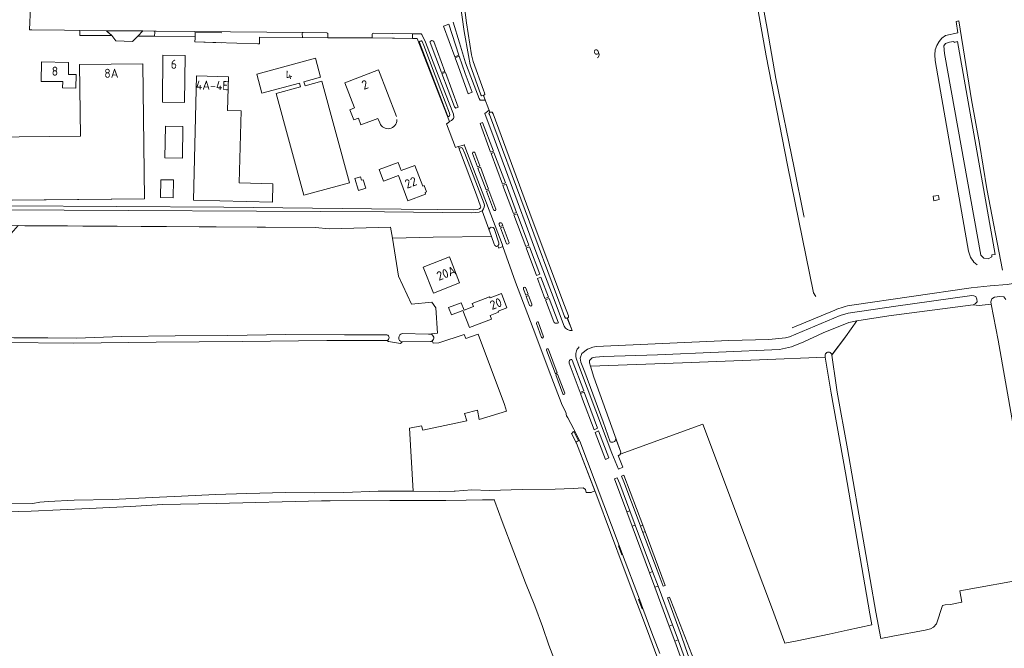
# Model space of a CAD drawing. Header units: metres. Extents: x 209813 to 223847, y 571801 to 587119.
# Tile 71 of 256: x 214038 to 214476, y 573950 to 574229. Entities that reach past the tile are written whole.
import ezdxf
from ezdxf.enums import TextEntityAlignment as Align

# ---------------------------------------------------------------- set-up
doc = ezdxf.new("R2010")
doc.units = ezdxf.units.M
for name, color, linetype, lineweight in [('B-RO-GK-BESCHOEIING-G', 8, 'GK-BESCHOEIING', 0), ('B-RO-GR-BEPLANTING_CULTUUR_HEESTERS-GV', 8, 'Continuous', 0), ('B-RO-GR-BEPLANTING_CULTUUR_ROOS-GV', 8, 'Continuous', 0), ('B-RO-GR-GRAS-GV', 8, 'Continuous', 0), ('B-RO-OG-BEBOUWING-GV', 8, 'Continuous', 0), ('B-RO-OG-BEBOUWING-T18', 8, 'Continuous', 0), ('B-RO-OG-BEBOUWING_LAGE TRAFO-GV', 8, 'Continuous', 0), ('B-RO-OG-TERREIN_ERF-GV', 8, 'Continuous', 0), ('B-RO-OG-WEG-GV', 8, 'Continuous', 0), ('B-RO-VH-VERHARDING_BETONSTRAATSTEEN-GV', 8, 'Continuous', 0), ('B-RO-VH-VERHARDING_HALFVERHARDING-GV', 8, 'Continuous', 0), ('B-RO-VH-VERHARDING_PUIN-GV', 8, 'Continuous', 0), ('B-RO-VH-VERHARDING_STRAATBAKSTEEN-GV', 8, 'Continuous', 0), ('B-RO-VH-VERHARDING_TEGEL-GV', 8, 'Continuous', 0)]:
    doc.layers.add(name, color=color, linetype=linetype, lineweight=lineweight)
doc.styles.add('NLCS-ISO-M200-T18', font='txt', dxfattribs={"height": 0.36})
doc.linetypes.add('GK-BESCHOEIING', pattern='A,30,-5,[1,NLCS.shx,S=1,R=0,X=0,Y=0],-5', length=40)

msp = doc.modelspace()

# ---------------------------------------------------------------- linework, layer by layer
at = {"layer": 'B-RO-GK-BESCHOEIING-G', "flags": 128}
msp.add_lwpolyline([(214453.937, 574219.54), (214453.972, 574219.376), (214455.417, 574219.687), (214472.215, 574125.011), (214470.795, 574124.767), (214470.825, 574124.57)], dxfattribs=at)
at = {"layer": 'B-RO-GR-BEPLANTING_CULTUUR_HEESTERS-GV'}
for points in [[(214164.112, 574223.72, 0.4047339), (214163.67, 574223.258)], [(214175.022, 574223.236, 0.3380504), (214174.593, 574223.61)], [(214195.251, 574223.391, 0.3744323), (214194.819, 574223.008)]]:
    msp.add_lwpolyline(points, format="xyb", dxfattribs=at)
at = {"layer": 'B-RO-GR-BEPLANTING_CULTUUR_HEESTERS-GV', "flags": 128}
for points in [[(214163.67, 574223.258), (214163.718, 574221.508), (214175.028, 574221.424), (214175.022, 574223.236)], [(214174.593, 574223.61), (214164.112, 574223.72)], [(214194.819, 574223.008), (214194.85, 574221.411), (214212.737, 574221.149), (214212.737, 574223.194)], [(214212.737, 574223.194), (214195.251, 574223.391)]]:
    msp.add_lwpolyline(points, dxfattribs=at)
at = {"layer": 'B-RO-GR-BEPLANTING_CULTUUR_ROOS-GV', "flags": 128}
for points in [[(214226.6, 574226.608), (214231.599, 574212.975), (214233.446, 574213.679), (214228.88, 574227.458)], [(214225.663, 574205.939), (214227.223, 574206.408), (214222.191, 574219.798), (214221.842, 574220.027), (214221.269, 574220.159), (214221.011, 574220.084), (214220.662, 574219.763), (214220.662, 574219.293)], [(214231.754, 574212.552), (214233.266, 574208.428), (214237.492, 574196.452), (214239.277, 574197.163), (214236.162, 574205.505), (214233.589, 574213.247)], [(214227.403, 574205.923), (214225.852, 574205.434), (214231.524, 574190.635), (214232.029, 574190.15), (214233.103, 574190.577)], [(214247.525, 574170.45), (214248.763, 574170.925), (214243.972, 574183.771), (214242.818, 574183.185)], [(214242.756, 574164.423), (214240.54, 574170.378), (214240.317, 574170.522), (214240.037, 574170.536), (214239.762, 574170.465), (214239.568, 574170.304), (214239.456, 574169.908), (214241.668, 574164.006)], [(214254.175, 574156.803), (214248.993, 574170.324), (214247.733, 574169.885), (214252.796, 574156.274)], [(214242.981, 574163.82), (214241.881, 574163.437), (214245.537, 574153.68), (214246.602, 574154.089)], [(214254.403, 574156.209), (214253.002, 574155.721), (214257.695, 574143.143), (214259.146, 574143.699)], [(214249.928, 574145.152), (214246.822, 574153.497), (214245.746, 574153.123), (214248.869, 574144.789), (214249.236, 574144.548), (214249.493, 574144.498), (214249.7, 574144.557), (214249.891, 574144.788)], [(214259.372, 574143.093), (214257.904, 574142.582), (214263.156, 574128.485), (214264.622, 574129.047)], [(214251.675, 574137.38), (214252.913, 574137.855), (214252.535, 574138.849), (214252.265, 574139.013), (214251.907, 574139.04), (214251.712, 574138.985), (214251.523, 574138.901), (214251.379, 574138.771), (214251.314, 574138.576), (214251.307, 574138.361)], [(214255.842, 574130.148), (214253.141, 574137.255), (214251.886, 574136.818), (214254.569, 574129.664), (214254.999, 574129.548), (214255.383, 574129.671), (214255.715, 574129.87)], [(214269.443, 574116.229), (214264.847, 574128.443), (214263.364, 574127.927), (214267.953, 574115.598)], [(214269.934, 574114.933), (214268.426, 574114.329), (214271.766, 574105.354), (214273.334, 574105.955)], [(214263.177, 574106.89), (214264.248, 574107.301), (214263.246, 574110.037), (214263.047, 574110.277), (214262.897, 574110.336), (214262.64, 574110.36), (214262.375, 574110.228), (214262.234, 574110.062), (214262.207, 574109.587)], [(214263.379, 574106.329), (214264.704, 574102.644), (214264.914, 574102.312), (214265.113, 574102.105), (214265.395, 574102.005), (214265.668, 574102.088), (214265.834, 574102.271), (214265.901, 574102.52), (214265.876, 574102.852), (214264.465, 574106.707)], [(214275.627, 574094.981), (214275.894, 574094.637), (214276.358, 574094.439), (214277.336, 574094.46), (214277.728, 574094.58), (214277.582, 574094.85), (214273.561, 574105.358), (214271.97, 574104.805)], [(214271.167, 574088.369), (214268.789, 574094.942), (214268.489, 574095.049), (214268.17, 574094.872), (214267.932, 574094.323), (214270.16, 574088.067), (214270.717, 574087.695)], [(214273.35, 574082.698), (214273.167, 574082.947), (214272.943, 574083.055), (214272.786, 574083.03), (214272.578, 574082.922), (214272.454, 574082.765), (214272.489, 574082.354), (214276.4, 574071.908), (214277.216, 574072.265)], [(214282.576, 574076.649), (214287.437, 574063.564), (214289.016, 574064.255), (214283.895, 574077.996), (214283.714, 574078.188), (214283.556, 574078.247), (214283.33, 574078.26), (214282.985, 574078.04), (214282.751, 574077.75), (214282.558, 574077.322)], [(214277.394, 574071.784), (214276.575, 574071.441), (214279.731, 574063.012), (214280.075, 574062.717), (214280.421, 574062.783), (214280.549, 574063.058), (214280.554, 574063.224)], [(214293.693, 574047.015), (214295.174, 574047.729), (214289.196, 574063.77), (214287.608, 574063.105), (214288.532, 574060.618)], [(214295.658, 574046.432), (214294.174, 574045.748), (214298.707, 574033.799), (214300.235, 574034.456)], [(214310.561, 574004.045), (214311.966, 574004.569), (214309.585, 574010.943), (214308.174, 574010.436)], [(214319.698, 573983.857), (214318.309, 573983.288), (214320.693, 573976.899), (214322.099, 573977.423)], [(214327.131, 573959.628), (214329.604, 573952.937), (214331.014, 573953.45), (214328.553, 573960.106)]]:
    msp.add_lwpolyline(points, close=True, dxfattribs=at)
at = {"layer": 'B-RO-GR-GRAS-GV', "flags": 128}
for points in [[(214208.181, 574089.822), (214219.879, 574089.553), (214223.841, 574089.915), (214223.18, 574101.292), (214221.328, 574103.806), (214212.332, 574102.88), (214206.484, 574115.263), (214203.881, 574132.169), (214202.939, 574137.143), (214175.819, 574136.35), (214169.337, 574137.011), (214037.045, 574137.805), (214027.652, 574127.221), (214020.715, 574088.255), (214035.174, 574087.9), (214050.356, 574087.861), (214063.063, 574087.75), (214083.084, 574088.491), (214106.99, 574088.838), (214130.548, 574088.973), (214156.303, 574089.313), (214182.513, 574089.194), (214201.326, 574089.163)], [(214486.694, 574012.629), (214473.533, 574086.899), (214470.476, 574102.832), (214465.182, 574102.238), (214462.429, 574102.611), (214424.938, 574097.624), (214410.714, 574095.399), (214405.61, 574088.315), (214399.518, 574080.212), (214401.425, 574066.833), (214401.927, 574063.712), (214406.429, 574038.535), (214419.148, 573965.742), (214421.326, 573954.121), (214426.73, 573955.17), (214441.142, 573957.84), (214443.489, 573958.376), (214444.781, 573959.171), (214446.071, 573960.56), (214448.76, 573968.737), (214449.923, 573969.071), (214452.402, 573969.278), (214457.422, 573970.187), (214456.501, 573975.268), (214487.856, 573980.948)], [(214033.801, 574014.023), (214043.701, 574014.201), (214046.788, 574014.738), (214050.591, 574015.124), (214062.06, 574015.684), (214079.182, 574015.999), (214096.732, 574016.899), (214109.938, 574017.403), (214124.985, 574018.168), (214138.963, 574018.546), (214156.147, 574018.985), (214169.227, 574018.927), (214182.153, 574019.065), (214197.511, 574019.633), (214213.122, 574019.691), (214211.354, 574047.717), (214216.734, 574048.74), (214217.346, 574046.783), (214237.019, 574050.911), (214235.925, 574054.285), (214241.764, 574055.666), (214242.49, 574051.515), (214254.636, 574055.227), (214253.659, 574058.145), (214242.067, 574089.53), (214236.555, 574087.592), (214235.814, 574089.436), (214224.502, 574085.632), (214221.968, 574085.543), (214221.475, 574086.489)], [(214201.34, 574086.761), (214174.577, 574086.664), (214136.948, 574086.218), (214098.517, 574086.016), (214061.853, 574085.565), (214030.289, 574085.844), (214023.188, 574086.117)], [(214201.34, 574086.761), (214202.043, 574086.25), (214207.455, 574085.405)], [(214220.709, 574086.219), (214208.076, 574086.058), (214207.455, 574085.405)], [(214276.666, 573942.669), (214273.542, 573951.098), (214270.659, 573959.438), (214267.211, 573968.6), (214263.15, 573978.861), (214252.758, 574006.094), (214249.425, 574014.991), (214249.329, 574015.588), (214249.251, 574015.823), (214243.974, 574015.768), (214236.712, 574015.678), (214227.557, 574015.522), (214216.374, 574015.572), (214202.59, 574015.56), (214176.084, 574015.384), (214172.182, 574015.376), (214125.386, 574014.167), (214101.345, 574013.711), (214087.078, 574012.772), (214068.797, 574011.874), (214042.905, 574010.693), (214031.266, 574010.5)]]:
    msp.add_lwpolyline(points, dxfattribs=at)
at = {"layer": 'B-RO-GR-GRAS-GV'}
for points in [[(214201.326, 574089.163, -0.8351434), (214201.34, 574086.761)], [(214208.076, 574086.058, -0.7930448), (214208.181, 574089.822)], [(214221.475, 574086.489, -0.1245746), (214220.709, 574086.219)]]:
    msp.add_lwpolyline(points, format="xyb", dxfattribs=at)
at = {"layer": 'B-RO-GR-GRAS-GV', "flags": 128}
msp.add_lwpolyline([(214384.138, 573953.007), (214398.385, 573956.002), (214406.413, 573957.746), (214417.289, 573960.198), (214416.374, 573965.117), (214405.615, 574027.812), (214399.151, 574063.22), (214398.628, 574066.872), (214396.585, 574079.304), (214367.273, 574078.026), (214333.063, 574076.756), (214292.007, 574075.343), (214293.54, 574070.393), (214305.483, 574036.939), (214305.269, 574036.084), (214342.126, 574049.487), (214360.58, 573999.999), (214372.627, 573968.21), (214378.655, 573952.006)], close=True, dxfattribs=at)
at = {"layer": 'B-RO-OG-BEBOUWING-GV', "flags": 128}
msp.add_lwpolyline([(214049.52, 574149.319), (214093.369, 574149.724), (214092.639, 574209.784), (214064.501, 574209.441), (214064.889, 574177.574), (214023.823, 574177.203), (214023.867, 574172.217), (213973.78, 574171.77), (213973.97, 574148.62)], close=True, dxfattribs=at)
at = {"layer": 'B-RO-OG-BEBOUWING_LAGE TRAFO-GV', "flags": 128}
msp.add_lwpolyline([(214444.644, 574150.86), (214445.004, 574148.873), (214447.393, 574149.386), (214446.999, 574151.29)], close=True, dxfattribs=at)
msp.add_lwpolyline([(214444.644, 574150.86), (214445.004, 574148.873), (214447.393, 574149.386), (214446.999, 574151.29)], close=True, dxfattribs=at)
at = {"layer": 'B-RO-OG-TERREIN_ERF-GV', "flags": 128}
for points in [[(214362.228, 574271.557), (214370.652, 574225.594), (214374.623, 574203.241), (214382.708, 574163.514), (214387.072, 574142.209), (214387.21, 574141.589)], [(214392.32, 574106.348), (214391.315, 574107.965), (214379.844, 574164.773), (214370.217, 574213.366), (214362.252, 574258.405)], [(214235.658, 574237.256), (214236.784, 574228.069), (214239.096, 574213.761), (214239.712, 574210.905), (214244.32, 574198.119), (214244.814, 574196.862), (214244.906, 574196.126), (214244.372, 574195.725), (214247.23, 574188.252), (214247.654, 574188.347), (214248.228, 574188.232), (214248.637, 574187.497), (214266.11, 574140.576), (214280.383, 574102.31), (214282.194, 574097.697), (214282.288, 574097.145), (214281.749, 574096.688), (214283.838, 574091.171)], [(214033.367, 574146.573), (214128.713, 574146.074), (214207.722, 574145.087), (214240.115, 574144.84), (214241.722, 574144.997), (214242.436, 574145.279), (214243.041, 574145.761), (214243.113, 574146.162), (214243.04, 574146.54), (214241.211, 574151.507), (214233.727, 574171.576), (214233.177, 574173.014), (214232.619, 574172.853), (214231.888, 574172.57), (214227.839, 574183.158), (214228.657, 574183.605), (214229.074, 574184.019), (214229.243, 574184.128), (214214.826, 574221.118), (214194.85, 574221.411), (214175.028, 574221.424), (214144.612, 574221.649), (214144.566, 574218.775), (214143.836, 574218.702), (214115.86, 574219.528), (214115.925, 574221.285), (214115.98, 574221.909), (214097.879, 574222.073), (214090.378, 574222.082), (214088.087, 574219.805), (214080.594, 574219.99), (214078.79, 574222.373), (214064.64, 574222.451), (214064.601, 574224.691), (214057.764, 574224.779), (214043.211, 574224.884), (214042.119, 574224.937), (214042.57, 574235.069)], [(214198.133, 574183.503), (214197.358, 574185.536), (214189.79, 574182.65), (214188.661, 574185.611), (214186.635, 574184.838), (214184.893, 574189.407), (214186.919, 574190.179), (214182.64, 574201.4), (214197.64, 574207.12), (214205.565, 574186.335)], [(214253.022, 574128.486), (214251.164, 574127.824), (214250.819, 574128.763), (214250.131, 574128.591), (214249.403, 574128.974), (214249.161, 574129.512), (214247.921, 574133.006), (214221.947, 574132.627), (214203.881, 574132.169), (214206.484, 574115.263), (214212.332, 574102.88), (214221.328, 574103.806), (214223.18, 574101.292), (214223.841, 574089.915), (214219.879, 574089.553), (214220.818, 574089.514)], [(214221.475, 574086.489), (214221.968, 574085.543), (214224.502, 574085.632), (214235.814, 574089.436), (214236.555, 574087.592), (214242.067, 574089.53), (214253.659, 574058.145), (214254.636, 574055.227), (214242.49, 574051.515), (214241.764, 574055.666), (214235.925, 574054.285), (214237.019, 574050.911), (214217.346, 574046.783), (214216.734, 574048.74), (214211.354, 574047.717), (214213.122, 574019.691), (214224.665, 574019.577), (214231.275, 574019.679), (214231.751, 574019.677), (214239.127, 574020.208), (214247.117, 574020.006), (214261.556, 574020.399), (214276.306, 574020.539), (214284.299, 574020.781), (214288.709, 574021.117), (214289.773, 574020.346), (214290.069, 574019.096), (214292.287, 574019.124), (214293.965, 574019.757), (214285.78, 574040.971), (214285.44, 574041.56), (214283.598, 574045.333), (214283.942, 574045.625), (214284.359, 574046.063), (214284.874, 574046.33), (214284.973, 574046.476), (214284.974, 574046.696), (214284.536, 574047.236), (214281.966, 574052.309), (214281.383, 574053.168), (214280.999, 574054.734), (214279.448, 574057.969), (214274.298, 574071.097), (214266.493, 574091.989), (214258.638, 574112.71), (214253.022, 574128.486)]]:
    msp.add_lwpolyline(points, dxfattribs=at)
for points in [[(214101.417, 574192.686), (214101.57, 574213.662), (214111.428, 574213.589), (214111.275, 574192.613)], [(214171.83, 574203.84), (214164.401, 574201.812), (214164.884, 574200.044), (214172.38, 574202.09), (214184.74, 574156.88), (214164.34, 574151.35), (214152.01, 574196.58), (214162.83, 574199.504), (214162.353, 574201.269), (214145.67, 574196.76), (214143.4, 574205.17), (214169.52, 574212.27)], [(214064.501, 574209.441), (214092.639, 574209.784), (214093.369, 574149.724), (213973.97, 574148.62), (213973.78, 574171.77), (214023.867, 574172.217), (214023.823, 574177.203), (214064.889, 574177.574)], [(214056.925, 574199.119), (214056.961, 574201.875), (214047.405, 574202.001), (214047.519, 574210.627), (214059.575, 574210.469), (214059.505, 574205.122), (214062.882, 574205.077), (214062.803, 574199.043)], [(214115.144, 574149.179), (214116.536, 574204.411), (214130.781, 574204.052), (214130.381, 574189.078), (214136.37, 574188.905), (214135.523, 574156.906), (214150.505, 574156.482), (214150.393, 574148.291)], [(214110.447, 574181.938), (214110.248, 574167.841), (214102.48, 574167.951), (214102.679, 574182.048)], [(214218.608, 574151.884), (214210.736, 574148.912), (214206.531, 574160.051), (214199.878, 574157.539), (214197.923, 574162.719), (214206.327, 574165.891), (214207.679, 574162.31), (214213.783, 574164.614), (214217.281, 574155.346), (214217.959, 574155.602), (214219.018, 574152.796), (214218.358, 574152.547)], [(214100.706, 574158.254), (214106.266, 574158.165), (214106.139, 574150.191), (214100.579, 574150.28)], [(214190.105, 574157.997), (214190.833, 574158.22), (214191.969, 574154.511), (214188.712, 574153.513), (214187.109, 574158.746), (214189.641, 574159.511)], [(214222.072, 574107.766), (214217.567, 574119.361), (214229.228, 574123.891), (214233.733, 574112.295)], [(214228.831, 574101.41), (214234.47, 574103.516), (214235.743, 574100.23), (214239.873, 574101.76), (214239.36, 574103.187), (214247.111, 574106.166), (214247.29, 574105.699), (214252.401, 574107.656), (214254.809, 574101.273), (214250.935, 574099.809), (214251.111, 574099.342), (214247.274, 574097.892), (214247.93, 574096.155), (214238.109, 574092.444), (214235.226, 574100.071), (214230.073, 574098.124)]]:
    msp.add_lwpolyline(points, close=True, dxfattribs=at)
at = {"layer": 'B-RO-OG-TERREIN_ERF-GV'}
msp.add_lwpolyline([(214220.818, 574089.514, -0.683805), (214221.475, 574086.489)], format="xyb", dxfattribs=at)
msp.add_arc((214201.846, 574184.918), 3.973, 200.86608, 0.96341, dxfattribs=at)
msp.add_arc((214201.846, 574184.918), 3.973, 200.86608, 0.96341, dxfattribs=at)
at = {"layer": 'B-RO-OG-WEG-GV', "flags": 128}
for points in [[(214415.295, 574422.423), (214420.829, 574424.044), (214504.45, 574448.735), (214510.838, 574450.361), (214524.482, 574375.412), (214538.026, 574301.373), (214538.17, 574300.113), (214553.111, 574218.532), (214569.637, 574128.971), (214529.378, 574121.519), (214499.37, 574115.684), (214485.709, 574112.921), (214477.599, 574111.577), (214470.008, 574111.061), (214461.629, 574110.18), (214408.405, 574102.465)], [(214230.852, 574228.408), (214233.705, 574219.209), (214236.379, 574210.297), (214238.723, 574203.953), (214242.414, 574194.33), (214242.834, 574193.69), (214243.543, 574193.589), (214244.668, 574193.584), (214245.155, 574193.661), (214244.372, 574195.725), (214243.555, 574195.562), (214243.17, 574196.044), (214238.485, 574209.321), (214237.629, 574213.579), (214235.83, 574224.18), (214232.464, 574247.788), (214232.046, 574250.546), (214228.499, 574265.491)], [(214475.48, 574118.041), (214468.605, 574154.164), (214465.285, 574174.332), (214461.75, 574193.814), (214456.025, 574228.914), (214454.886, 574228.721), (214455.612, 574223.548), (214450.136, 574222.405), (214448.574, 574221.184), (214447.381, 574219.771), (214446.31, 574217.936), (214445.599, 574215.965), (214445.451, 574213.872), (214445.527, 574211.246), (214448.558, 574194.234), (214460.446, 574126.485)], [(214216.356, 574223.153), (214212.737, 574223.194), (214212.737, 574221.149)], [(214212.737, 574221.149), (214214.826, 574221.118), (214229.243, 574184.128), (214230.055, 574184.65), (214230.988, 574185.429), (214231.136, 574185.722), (214231.137, 574186.113), (214230.947, 574187.361), (214224.227, 574204.751), (214218.546, 574219.398), (214216.852, 574222.844)], [(214246.889, 574189.14), (214244.898, 574187.767), (214249.165, 574176.521), (214255.156, 574160.186), (214268.156, 574125.114), (214274.707, 574108.091), (214280.312, 574093.001)], [(214283.838, 574091.171), (214281.689, 574096.638), (214280.887, 574096.678), (214280.474, 574097.349), (214278.835, 574101.856), (214247.001, 574187.237), (214246.801, 574187.697), (214247.23, 574188.252), (214246.889, 574189.14)], [(214246.878, 574135.945), (214247.002, 574136.516), (214247.385, 574136.824), (214247.822, 574137.103), (214248.628, 574136.927), (214249.116, 574136.471), (214251.276, 574130.125), (214251.252, 574129.469), (214250.819, 574128.763), (214251.164, 574127.824), (214253.022, 574128.486), (214252.649, 574129.535), (214236.019, 574173.083), (214235.899, 574173.573), (214235.704, 574173.696), (214235.459, 574173.672), (214233.177, 574173.014), (214233.49, 574172.195), (214234.354, 574172.526), (214235.03, 574172.312), (214236.007, 574169.892), (214244.728, 574147.531), (214244.773, 574146.779), (214244.688, 574146.086), (214244.432, 574145.317), (214243.925, 574144.565), (214243.734, 574144.419)], [(214014.07, 574138.111), (214014.088, 574137.943), (214169.337, 574137.011), (214175.819, 574136.35), (214202.939, 574137.143), (214203.881, 574132.169), (214221.947, 574132.627), (214247.921, 574133.006), (214243.734, 574144.419), (214243.443, 574144.198), (214242.486, 574143.795), (214238.853, 574143.523), (214200.256, 574143.957), (214029.143, 574144.842), (214028.503, 574145.231), (214028.101, 574145.929), (214028.084, 574146.222), (214028.224, 574146.428), (214029.316, 574146.616)], [(214300.762, 574041.646), (214297.737, 574050.457), (214289.56, 574072.576), (214287.681, 574077.052), (214287.459, 574078.823), (214288.158, 574080.863), (214290.696, 574082.843), (214293.031, 574083.768), (214294.553, 574084.014), (214353.615, 574086.656), (214371.435, 574087.14), (214378.832, 574087.829), (214380.725, 574088.291), (214403.251, 574097.814), (214406.78, 574098.809), (214428.045, 574101.967), (214452.399, 574105.33), (214461.86, 574106.654), (214462.723, 574106.632), (214463.588, 574106.236), (214464.173, 574105.039), (214464.205, 574103.891), (214463.491, 574103.108), (214462.429, 574102.611), (214465.182, 574102.238), (214470.476, 574102.832), (214470.273, 574103.888), (214470.73, 574105.258), (214471.945, 574105.977), (214474.367, 574106.25), (214476.173, 574106.153), (214477.011, 574104.896)], [(214400.881, 574100.182), (214381.813, 574092.374)], [(214410.714, 574095.399), (214407.157, 574094.72), (214395.71, 574090.136), (214387.073, 574086.083), (214381.545, 574083.824), (214376.254, 574082.639), (214321.916, 574080.374), (214297.891, 574079.633), (214294.268, 574079.291), (214292.702, 574078.971), (214291.989, 574078.258), (214291.559, 574077.747), (214291.559, 574076.789), (214292.007, 574075.343), (214333.063, 574076.756), (214367.273, 574078.026), (214396.585, 574079.304), (214396.527, 574079.655)], [(214399.499, 574080.347), (214405.61, 574088.315), (214410.714, 574095.399)], [(214285.581, 574078.863), (214286.692, 574075.884), (214294.475, 574055.433), (214301.482, 574036.598), (214304.508, 574029.419), (214306.402, 574030.293), (214304.325, 574035.521), (214304.618, 574035.537), (214305.258, 574036.038), (214305.483, 574036.939), (214303.362, 574042.879)]]:
    msp.add_lwpolyline(points, dxfattribs=at)
for points in [[(214228.384, 574186.889), (214215.84, 574219.365), (214215.907, 574219.589), (214216.189, 574219.838), (214216.545, 574220.012), (214216.778, 574220.045), (214217.06, 574219.813), (214217.778, 574218.026), (214225.443, 574197.968), (214229.242, 574187.804), (214229.33, 574187.136), (214229.228, 574186.656), (214229.039, 574186.439), (214228.676, 574186.409), (214228.498, 574186.595)], [(214472.215, 574125.011), (214470.795, 574124.767), (214470.825, 574124.57), (214470.751, 574123.886), (214469.173, 574123.045), (214467.234, 574123.371), (214465.933, 574124.741), (214449.632, 574214.402), (214449.407, 574217.77), (214450.09, 574218.788), (214451.991, 574219.486), (214453.721, 574219.711), (214453.937, 574219.54), (214453.972, 574219.376), (214455.417, 574219.687)], [(214306.923, 574026.783), (214305.798, 574026.359), (214306.903, 574023.737), (214313.767, 574005.686), (214314.348, 574004.126), (214315.315, 574004.467)], [(214316.376, 574001.645), (214315.406, 574001.286), (214321.664, 573984.474), (214324.424, 573977.403), (214325.251, 573977.693)], [(214327.202, 573972.42), (214326.388, 573972.134), (214332.508, 573955.126), (214335.394, 573947.014), (214339.442, 573936.876), (214340.414, 573934.469), (214341.954, 573934.889), (214341.368, 573936.246), (214327.741, 573970.965)]]:
    msp.add_lwpolyline(points, close=True, dxfattribs=at)
at = {"layer": 'B-RO-OG-WEG-GV'}
for points in [[(214216.852, 574222.844, 0.4509933), (214216.356, 574223.153)], [(214460.446, 574126.485, 0.1932322), (214464.212, 574120.305)], [(214408.405, 574102.465, 0.0724582), (214400.881, 574100.182)], [(214280.312, 574093.001, 0.2988031), (214283.838, 574091.171)], [(214286.949, 574083.85, 0.2566611), (214285.581, 574078.863)], [(214396.527, 574079.655, -1.013659), (214399.499, 574080.347)], [(214303.362, 574042.879, -0.5102243), (214300.762, 574041.646)]]:
    msp.add_lwpolyline(points, format="xyb", dxfattribs=at)
at = {"layer": 'B-RO-VH-VERHARDING_BETONSTRAATSTEEN-GV', "flags": 128}
msp.add_lwpolyline([(214076.435, 574224.557), (214078.79, 574222.373), (214080.594, 574219.99), (214088.087, 574219.805), (214090.442, 574222.082), (214092.651, 574224.425)], close=True, dxfattribs=at)
for points in [[(214115.496, 574224.18), (214098.517, 574224.322), (214097.52, 574224.347)], [(214164.112, 574223.72), (214115.496, 574224.18)], [(214097.963, 574223.855), (214097.879, 574222.073), (214115.98, 574221.909), (214115.98, 574223.775)], [(214115.98, 574221.909), (214115.925, 574221.285), (214115.86, 574219.528), (214127.771, 574219.176)], [(214115.98, 574223.775), (214127.771, 574223.647)]]:
    msp.add_lwpolyline(points, dxfattribs=at)
at = {"layer": 'B-RO-VH-VERHARDING_BETONSTRAATSTEEN-GV'}
msp.add_lwpolyline([(214115.496, 574224.18, -0.3493798), (214115.98, 574223.775)], format="xyb", dxfattribs=at)
at = {"layer": 'B-RO-VH-VERHARDING_HALFVERHARDING-GV', "flags": 128}
msp.add_lwpolyline([(214078.672, 574222.376), (214076.435, 574224.557), (214064.601, 574224.691), (214064.64, 574222.451)], close=True, dxfattribs=at)
for points in [[(214092.651, 574224.425), (214090.442, 574222.082), (214097.879, 574222.073), (214097.963, 574223.855)], [(214097.52, 574224.347), (214092.651, 574224.425)]]:
    msp.add_lwpolyline(points, dxfattribs=at)
at = {"layer": 'B-RO-VH-VERHARDING_HALFVERHARDING-GV'}
msp.add_lwpolyline([(214097.963, 574223.855, 0.3990125), (214097.52, 574224.347)], format="xyb", dxfattribs=at)
at = {"layer": 'B-RO-VH-VERHARDING_PUIN-GV', "flags": 128}
msp.add_lwpolyline([(214286.738, 574042.018), (214284.617, 574046.197), (214284.359, 574046.063), (214283.942, 574045.625), (214283.598, 574045.333), (214285.469, 574041.542)], close=True, dxfattribs=at)
at = {"layer": 'B-RO-VH-VERHARDING_STRAATBAKSTEEN-GV', "flags": 128}
for points in [[(214303.952, 574025.633), (214302.663, 574025.187), (214308.174, 574010.436), (214309.585, 574010.943), (214305.114, 574022.914)], [(214318.309, 573983.288), (214319.698, 573983.857), (214311.966, 574004.569), (214310.561, 574004.045)], [(214315.406, 574001.286), (214316.376, 574001.645), (214315.315, 574004.467), (214314.348, 574004.126)], [(214327.131, 573959.628), (214328.553, 573960.106), (214322.099, 573977.423), (214320.693, 573976.899)], [(214331.014, 573953.45), (214329.604, 573952.937), (214336.026, 573935.304), (214338.893, 573928.275), (214340.156, 573928.869), (214337.378, 573935.978)]]:
    msp.add_lwpolyline(points, close=True, dxfattribs=at)
at = {"layer": 'B-RO-VH-VERHARDING_TEGEL-GV', "flags": 128}
for points in [[(214284.617, 574046.197), (214286.738, 574042.018), (214287.081, 574042.139), (214287.287, 574041.96), (214284.973, 574046.476), (214284.874, 574046.33)], [(214306.329, 573991.446), (214304.807, 573995.466), (214304.43, 573995.303), (214306.012, 573991.32)], [(214315.397, 573967.5), (214313.852, 573971.575), (214313.462, 573971.424), (214315.033, 573967.36)]]:
    msp.add_lwpolyline(points, close=True, dxfattribs=at)
for points in [[(214286.738, 574042.018), (214285.562, 574041.486), (214285.78, 574040.971), (214294.796, 574017.605), (214307.073, 573984.956), (214312.211, 573971.222), (214315.154, 573963.465), (214318.394, 573954.63), (214324.762, 573937.708), (214327.202, 573931.637), (214336.164, 573907.521), (214337.622, 573903.049), (214338.328, 573900.316), (214338.88, 573897.547), (214340.589, 573897.854), (214340.079, 573900.362), (214339.332, 573903.223), (214338.447, 573906.044), (214337.29, 573909.319)], [(214304.807, 573995.466), (214287.287, 574041.96)], [(214313.852, 573971.575), (214306.329, 573991.446)], [(214322.874, 573947.425), (214319.396, 573956.654), (214315.397, 573967.5)]]:
    msp.add_lwpolyline(points, dxfattribs=at)

# ---------------------------------------------------------------- texts
at = {"layer": 'B-RO-OG-BEBOUWING-T18', "style": 'NLCS-ISO-M200-T18'}
for s, rotation, p in [('9', 20.3, (214294.947, 574214.337)), ('6', 359.6, (214106.469, 574209.626)), ('8', 359.2, (214053.495, 574206.548)), ('8A', 0.7, (214078.619, 574205.613)), ('4', 15.2, (214157.509, 574204.86)), ('4A-4E', 358.6, (214123.558, 574200.233)), ('2', 20.9, (214191.565, 574200.523)), ('22', 20.7, (214211.975, 574156.955)), ('20A', 21.2, (214227.752, 574116.644)), ('20', 20.7, (214249.862, 574103.053))]:
    msp.add_text(s, height=4, rotation=rotation, dxfattribs=at).set_placement(p, align=Align.MIDDLE)

doc.saveas('drawing.dxf')
